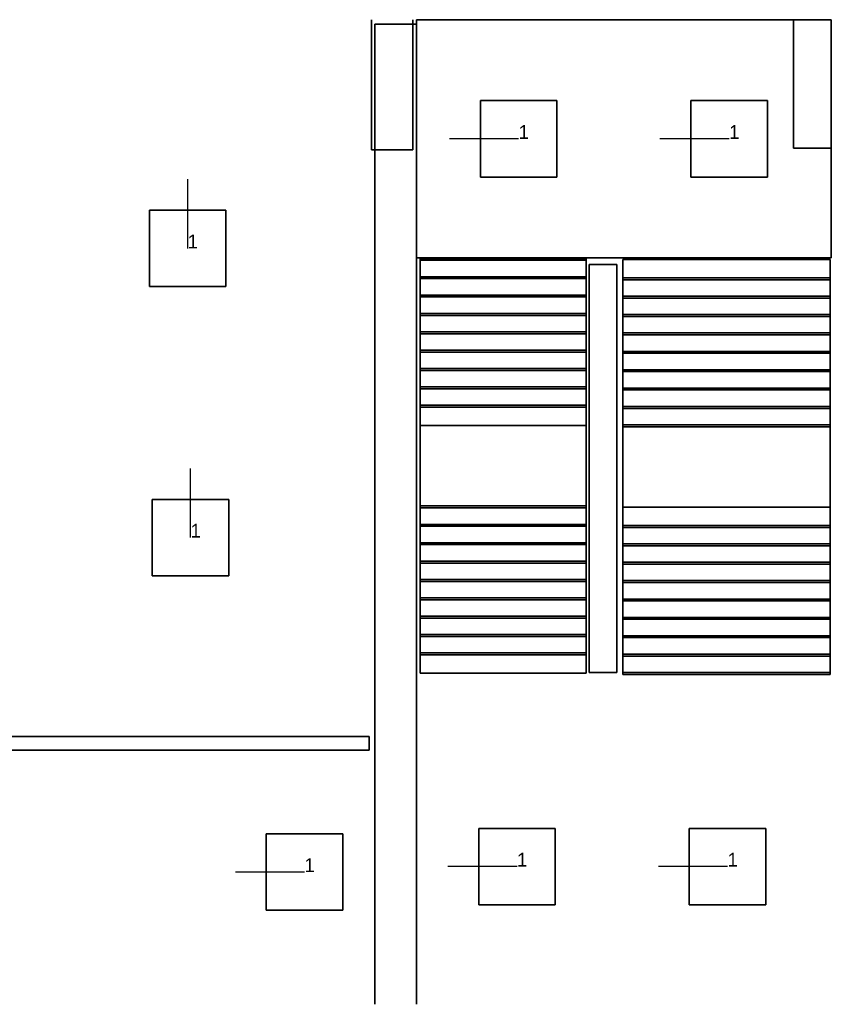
# Model space of a CAD drawing. Extents: x 84876 to 173860, y -489104 to -477603.
# Tile 10 of 10: x 146523 to 152392, y -489104 to -481984. Entities that reach past the tile are written whole.
import ezdxf

# ---------------------------------------------------------------- set-up
doc = ezdxf.new("R2010")
doc.units = 0
doc.header["$MEASUREMENT"] = 0
for name, color, linetype in [('DLXFURN', 5, 'Continuous'), ('DLXLUM', 2, 'Continuous'), ('DLXLUMEX', 2, 'Continuous')]:
    doc.layers.add(name, color=color, linetype=linetype)

# ---------------------------------------------------------------- blocks, each defined once
blk = doc.blocks.new('*U107')
for p, q in [((276.5, 276.5), (-276.5, 276.5)), ((-276.5, 276.5), (-276.5, -276.5)), ((-276.5, 276.5), (-276.5, -276.5)), ((-276.5, -276.5), (-276.5, 276.5)), ((-276.5, 276.5), (-276.5, 276.5)), ((276.5, 276.5), (-276.5, 276.5)), ((-276.5, 276.5), (-276.5, 276.5)), ((-276.5, 276.5), (276.5, 276.5)), ((-276.5, -276.5), (-276.5, 276.5)), ((-276.5, 276.5), (276.5, 276.5)), ((276.5, -276.5), (276.5, 276.5)), ((276.5, -276.5), (276.5, 276.5)), ((276.5, 276.5), (276.5, 276.5)), ((276.5, 276.5), (276.5, -276.5)), ((276.5, 276.5), (276.5, 276.5)), ((276.5, 276.5), (276.5, -276.5)), ((-276.5, -276.5), (276.5, -276.5)), ((-276.5, -276.5), (276.5, -276.5)), ((276.5, -276.5), (-276.5, -276.5)), ((-276.5, -276.5), (-276.5, -276.5)), ((-276.5, -276.5), (-276.5, -276.5)), ((276.5, -276.5), (-276.5, -276.5)), ((276.5, -276.5), (276.5, -276.5)), ((276.5, -276.5), (276.5, -276.5))]:
    blk.add_line(p, q)
at = {"color": 1}
blk.add_line((0, 0), (-500, 0), dxfattribs=at)
at = {"layer": 'DLXLUMEX', "color": 7}
blk.add_text('1', height=100, dxfattribs=at).set_placement((0, 0))
blk = doc.blocks.new('*U108')
for p, q in [((276.5, 276.5), (-276.5, 276.5)), ((-276.5, 276.5), (-276.5, -276.5)), ((-276.5, 276.5), (-276.5, -276.5)), ((-276.5, -276.5), (-276.5, 276.5)), ((-276.5, 276.5), (-276.5, 276.5)), ((276.5, 276.5), (-276.5, 276.5)), ((-276.5, 276.5), (-276.5, 276.5)), ((-276.5, 276.5), (276.5, 276.5)), ((-276.5, -276.5), (-276.5, 276.5)), ((-276.5, 276.5), (276.5, 276.5)), ((276.5, -276.5), (276.5, 276.5)), ((276.5, -276.5), (276.5, 276.5)), ((276.5, 276.5), (276.5, 276.5)), ((276.5, 276.5), (276.5, -276.5)), ((276.5, 276.5), (276.5, 276.5)), ((276.5, 276.5), (276.5, -276.5)), ((-276.5, -276.5), (276.5, -276.5)), ((-276.5, -276.5), (276.5, -276.5)), ((276.5, -276.5), (-276.5, -276.5)), ((-276.5, -276.5), (-276.5, -276.5)), ((-276.5, -276.5), (-276.5, -276.5)), ((276.5, -276.5), (-276.5, -276.5)), ((276.5, -276.5), (276.5, -276.5)), ((276.5, -276.5), (276.5, -276.5))]:
    blk.add_line(p, q)
at = {"color": 1}
blk.add_line((0, 0), (-500, 0), dxfattribs=at)
at = {"layer": 'DLXLUMEX', "color": 7}
blk.add_text('1', height=100, dxfattribs=at).set_placement((0, 0))
blk = doc.blocks.new('*U11')
for p, q in [((276.5, 276.5), (-276.5, 276.5)), ((-276.5, 276.5), (-276.5, -276.5)), ((-276.5, 276.5), (-276.5, -276.5)), ((-276.5, -276.5), (-276.5, 276.5)), ((-276.5, 276.5), (-276.5, 276.5)), ((-276.5, 276.5), (-276.5, 276.5)), ((-276.5, 276.5), (276.5, 276.5)), ((276.5, 276.5), (-276.5, 276.5)), ((-276.5, -276.5), (-276.5, 276.5)), ((-276.5, 276.5), (276.5, 276.5)), ((276.5, -276.5), (276.5, 276.5)), ((276.5, -276.5), (276.5, 276.5)), ((276.5, 276.5), (276.5, 276.5)), ((276.5, 276.5), (276.5, -276.5)), ((276.5, 276.5), (276.5, 276.5)), ((276.5, 276.5), (276.5, -276.5)), ((-276.5, -276.5), (276.5, -276.5)), ((-276.5, -276.5), (276.5, -276.5)), ((276.5, -276.5), (-276.5, -276.5)), ((-276.5, -276.5), (-276.5, -276.5)), ((-276.5, -276.5), (-276.5, -276.5)), ((276.5, -276.5), (-276.5, -276.5)), ((276.5, -276.5), (276.5, -276.5)), ((276.5, -276.5), (276.5, -276.5))]:
    blk.add_line(p, q)
at = {"color": 1}
blk.add_line((0, 0), (-500, 0), dxfattribs=at)
at = {"layer": 'DLXLUMEX', "color": 7}
blk.add_text('1', height=100, dxfattribs=at).set_placement((0, 0))
blk = doc.blocks.new('*U15')
for p, q in [((276.5, 276.5), (-276.5, 276.5)), ((-276.5, 276.5), (-276.5, -276.5)), ((-276.5, 276.5), (-276.5, -276.5)), ((-276.5, -276.5), (-276.5, 276.5)), ((-276.5, 276.5), (-276.5, 276.5)), ((276.5, 276.5), (-276.5, 276.5)), ((-276.5, 276.5), (-276.5, 276.5)), ((-276.5, 276.5), (276.5, 276.5)), ((-276.5, -276.5), (-276.5, 276.5)), ((-276.5, 276.5), (276.5, 276.5)), ((276.5, -276.5), (276.5, 276.5)), ((276.5, -276.5), (276.5, 276.5)), ((276.5, 276.5), (276.5, 276.5)), ((276.5, 276.5), (276.5, -276.5)), ((276.5, 276.5), (276.5, 276.5)), ((276.5, 276.5), (276.5, -276.5)), ((-276.5, -276.5), (276.5, -276.5)), ((-276.5, -276.5), (276.5, -276.5)), ((276.5, -276.5), (-276.5, -276.5)), ((-276.5, -276.5), (-276.5, -276.5)), ((-276.5, -276.5), (-276.5, -276.5)), ((276.5, -276.5), (-276.5, -276.5)), ((276.5, -276.5), (276.5, -276.5)), ((276.5, -276.5), (276.5, -276.5))]:
    blk.add_line(p, q)
at = {"color": 1}
blk.add_line((0, 0), (-500, 0), dxfattribs=at)
at = {"layer": 'DLXLUMEX', "color": 7}
blk.add_text('1', height=100, dxfattribs=at).set_placement((0, 0))
blk = doc.blocks.new('*U16')
for p, q in [((276.5, 276.5), (-276.5, 276.5)), ((-276.5, 276.5), (-276.5, -276.5)), ((-276.5, 276.5), (-276.5, -276.5)), ((-276.5, -276.5), (-276.5, 276.5)), ((-276.5, 276.5), (-276.5, 276.5)), ((276.5, 276.5), (-276.5, 276.5)), ((-276.5, 276.5), (-276.5, 276.5)), ((-276.5, 276.5), (276.5, 276.5)), ((-276.5, -276.5), (-276.5, 276.5)), ((-276.5, 276.5), (276.5, 276.5)), ((276.5, -276.5), (276.5, 276.5)), ((276.5, -276.5), (276.5, 276.5)), ((276.5, 276.5), (276.5, 276.5)), ((276.5, 276.5), (276.5, -276.5)), ((276.5, 276.5), (276.5, 276.5)), ((276.5, 276.5), (276.5, -276.5)), ((-276.5, -276.5), (276.5, -276.5)), ((-276.5, -276.5), (276.5, -276.5)), ((276.5, -276.5), (-276.5, -276.5)), ((-276.5, -276.5), (-276.5, -276.5)), ((-276.5, -276.5), (-276.5, -276.5)), ((276.5, -276.5), (-276.5, -276.5)), ((276.5, -276.5), (276.5, -276.5)), ((276.5, -276.5), (276.5, -276.5))]:
    blk.add_line(p, q)
at = {"color": 1}
blk.add_line((0, 0), (-500, 0), dxfattribs=at)
at = {"layer": 'DLXLUMEX', "color": 7}
blk.add_text('1', height=100, dxfattribs=at).set_placement((0, 0))
blk = doc.blocks.new('*U25')
at = {"color": 1}
blk.add_line((0, 0), (0, 500), dxfattribs=at)
for p, q in [((276.5, 276.5), (-276.5, 276.5)), ((-276.5, 276.5), (-276.5, -276.5)), ((-276.5, 276.5), (-276.5, -276.5)), ((-276.5, -276.5), (-276.5, 276.5)), ((-276.5, 276.5), (-276.5, 276.5)), ((276.5, 276.5), (-276.5, 276.5)), ((-276.5, 276.5), (-276.5, 276.5)), ((-276.5, 276.5), (276.5, 276.5)), ((-276.5, -276.5), (-276.5, 276.5)), ((-276.5, 276.5), (276.5, 276.5)), ((276.5, -276.5), (276.5, 276.5)), ((276.5, 276.5), (276.5, 276.5)), ((276.5, -276.5), (276.5, 276.5)), ((276.5, 276.5), (276.5, 276.5)), ((276.5, 276.5), (276.5, -276.5)), ((276.5, 276.5), (276.5, -276.5)), ((-276.5, -276.5), (276.5, -276.5)), ((-276.5, -276.5), (276.5, -276.5)), ((276.5, -276.5), (-276.5, -276.5)), ((-276.5, -276.5), (-276.5, -276.5)), ((-276.5, -276.5), (-276.5, -276.5)), ((276.5, -276.5), (-276.5, -276.5)), ((276.5, -276.5), (276.5, -276.5)), ((276.5, -276.5), (276.5, -276.5))]:
    blk.add_line(p, q)
at = {"layer": 'DLXLUMEX', "color": 7}
blk.add_text('1', height=100, dxfattribs=at).set_placement((0, 0))
blk = doc.blocks.new('*U26')
at = {"color": 1}
blk.add_line((0, 0), (0, 500), dxfattribs=at)
for p, q in [((276.5, 276.5), (-276.5, 276.5)), ((-276.5, 276.5), (-276.5, -276.5)), ((-276.5, 276.5), (-276.5, -276.5)), ((-276.5, -276.5), (-276.5, 276.5)), ((-276.5, 276.5), (-276.5, 276.5)), ((276.5, 276.5), (-276.5, 276.5)), ((-276.5, 276.5), (-276.5, 276.5)), ((-276.5, 276.5), (276.5, 276.5)), ((-276.5, -276.5), (-276.5, 276.5)), ((-276.5, 276.5), (276.5, 276.5)), ((276.5, -276.5), (276.5, 276.5)), ((276.5, 276.5), (276.5, 276.5)), ((276.5, -276.5), (276.5, 276.5)), ((276.5, 276.5), (276.5, 276.5)), ((276.5, 276.5), (276.5, -276.5)), ((276.5, 276.5), (276.5, -276.5)), ((-276.5, -276.5), (276.5, -276.5)), ((-276.5, -276.5), (276.5, -276.5)), ((276.5, -276.5), (-276.5, -276.5)), ((-276.5, -276.5), (-276.5, -276.5)), ((-276.5, -276.5), (-276.5, -276.5)), ((276.5, -276.5), (-276.5, -276.5)), ((276.5, -276.5), (276.5, -276.5)), ((276.5, -276.5), (276.5, -276.5))]:
    blk.add_line(p, q)
at = {"layer": 'DLXLUMEX', "color": 7}
blk.add_text('1', height=100, dxfattribs=at).set_placement((0, 0))
blk = doc.blocks.new('*U54')
for p, q in [((-150, 439.4), (-150, 439.4)), ((-150, 439.4), (-150, -500)), ((-150, -500), (-150, 439.4)), ((150, 439.6), (150, -500)), ((150, -500), (150, 439.6)), ((150, 439.6), (150, 439.6)), ((-150, -500), (150, -500)), ((150, -500), (-150, -500)), ((-150, -500), (-150, -500)), ((-150, -500), (-150, -500)), ((150, -500), (150, -500)), ((150, -500), (150, -500))]:
    blk.add_line(p, q)
blk = doc.blocks.new('*U55')
for p, q in [((-150, 429.1), (-150, 429.1)), ((-150, 429.1), (-150, -500)), ((-150, -500), (-150, 429.1)), ((-150, -500), (-150, -500)), ((122.6, -500), (-150, -500)), ((-150, -500), (-150, -500)), ((-150, -500), (122.6, -500)), ((122.6, -500), (122.6, -500))]:
    blk.add_line(p, q)
blk = doc.blocks.new('*U62')
for p, q in [((150, 3600), (-150, 3600)), ((-150, 3600), (-150, 3600)), ((-150, 3600), (150, 3600)), ((-150, -3486.7), (-150, 3600)), ((-150, 3600), (-150, 3600)), ((-150, 3600), (-150, -3486.7)), ((150, 3600), (150, 3600)), ((150, -3486.7), (150, 3600)), ((150, 3600), (150, 3600)), ((150, 3600), (150, -3486.7)), ((-150, -3486.7), (-150, -3486.7)), ((150, -3486.7), (150, -3486.7))]:
    blk.add_line(p, q)
blk = doc.blocks.new('*U63')
for p, q in [((50, -1800), (50, 1150)), ((50, 1150), (50, 1150)), ((50, 1150), (50, -1800)), ((50, 1150), (50, 1150)), ((50, 1150), (250, 1150)), ((250, 1150), (50, 1150)), ((250, -1800), (250, 1150)), ((250, 1150), (250, 1150)), ((250, 1150), (250, -1800)), ((250, 1150), (250, 1150)), ((50, -1800), (50, -1800)), ((50, -1800), (250, -1800)), ((250, -1800), (50, -1800)), ((50, -1800), (50, -1800)), ((250, -1800), (250, -1800)), ((250, -1800), (250, -1800))]:
    blk.add_line(p, q)
blk = doc.blocks.new('*U64')
for p, q in [((-1372, 1118.3), (-1749.9, 1118)), ((-1749.9, 1118), (-1372, 1118.3)), ((-1749.9, 1118), (-1749.9, -602.7)), ((-1749.9, -602.7), (-1749.9, 1118)), ((-1749.9, 1118), (-1749.9, 1118)), ((-1749.9, 1118), (-1749.9, -602.7)), ((-1749.9, -602.7), (-1749.9, 1118)), ((1250, 1118.3), (-1372, 1118.3)), ((-1372, 1118.3), (1250, 1118.3)), ((-1372, 1118.3), (-1372, 1118.3)), ((-1372, 1118.3), (1250, 1118.3)), ((1250, 1118.3), (-1372, 1118.3)), ((1250, -602.7), (1250, 1118.3)), ((1250, 1118.3), (1250, -602.7)), ((1250, 1118.3), (1250, 1118.3)), ((-1749.9, -602.7), (1250, -602.7)), ((1250, -602.7), (-1749.9, -602.7)), ((-1749.9, -602.7), (-1749.9, -602.7)), ((1250, -602.7), (-1749.9, -602.7)), ((-1749.9, -602.7), (-1749.9, -602.7)), ((-1749.9, -602.7), (1250, -602.7)), ((1250, -602.7), (1250, -602.7))]:
    blk.add_line(p, q)
blk = doc.blocks.new('*U65')
for p, q in [((0, 2986.3), (-1500, 2986.3)), ((-1500, 2986.3), (-1500, 2839.7)), ((0, 2986.3), (-1500, 2986.3)), ((-1500, 2986.3), (-1500, 2986.3)), ((-1500, 2986.3), (0, 2986.3)), ((-1500, 1790.8), (-1500, 2986.3)), ((-1500, 2986.3), (0, 2986.3)), ((-1500, 2986.3), (-1500, 2986.3)), ((-1500, 2839.7), (-1500, 2986.3)), ((-1500, 2986.3), (-1500, 1790.8)), ((0, 2839.7), (0, 2986.3)), ((0, 2986.3), (0, 2986.3)), ((0, 2986.3), (0, 1790.8)), ((0, 2986.3), (0, 2986.3)), ((0, 2986.3), (0, 2839.7)), ((0, 1790.8), (0, 2986.3)), ((0, 2853.4), (-1500, 2853.4)), ((-1500, 2853.4), (-1500, 2706.9)), ((-1500, 2853.4), (0, 2853.4)), ((-1500, 2839.7), (-1500, 2853.4)), ((-1500, 2853.4), (0, 2853.4)), ((0, 2853.4), (-1500, 2853.4)), ((-1500, 2853.4), (-1500, 2853.4)), ((-1500, 2853.4), (-1500, 2853.4)), ((-1500, 2853.4), (-1500, 2839.7)), ((-1500, 2706.9), (-1500, 2853.4)), ((0, 2706.9), (0, 2853.4)), ((0, 2853.4), (0, 2839.7)), ((0, 2853.4), (0, 2853.4)), ((0, 2839.7), (0, 2853.4)), ((0, 2853.4), (0, 2853.4)), ((0, 2853.4), (0, 2706.9)), ((0, 2839.7), (-1500, 2839.7)), ((0, 2839.7), (-1500, 2839.7)), ((-1500, 2839.7), (-1500, 2839.7)), ((-1500, 2839.7), (0, 2839.7)), ((-1500, 2839.7), (0, 2839.7)), ((-1500, 2839.7), (-1500, 2839.7)), ((0, 2839.7), (0, 2839.7)), ((0, 2839.7), (0, 2839.7)), ((0, 2720.6), (-1500, 2720.6)), ((-1500, 2720.6), (-1500, 2574)), ((-1500, 2720.6), (0, 2720.6)), ((-1500, 2706.9), (-1500, 2720.6)), ((-1500, 2720.6), (0, 2720.6)), ((0, 2720.6), (-1500, 2720.6)), ((-1500, 2720.6), (-1500, 2720.6)), ((-1500, 2574), (-1500, 2720.6)), ((-1500, 2720.6), (-1500, 2706.9)), ((-1500, 2720.6), (-1500, 2720.6)), ((0, 2706.9), (-1500, 2706.9)), ((0, 2706.9), (-1500, 2706.9)), ((-1500, 2706.9), (-1500, 2706.9)), ((-1500, 2706.9), (0, 2706.9)), ((-1500, 2706.9), (0, 2706.9)), ((-1500, 2706.9), (-1500, 2706.9)), ((0, 2574), (0, 2720.6)), ((0, 2720.6), (0, 2706.9)), ((0, 2720.6), (0, 2720.6)), ((0, 2720.6), (0, 2720.6)), ((0, 2706.9), (0, 2720.6)), ((0, 2720.6), (0, 2574)), ((0, 2706.9), (0, 2706.9)), ((0, 2706.9), (0, 2706.9)), ((0, 2587.8), (-1500, 2587.8)), ((-1500, 2587.8), (-1500, 2441.2)), ((-1500, 2587.8), (0, 2587.8)), ((-1500, 2574), (-1500, 2587.8)), ((-1500, 2587.8), (0, 2587.8)), ((0, 2587.8), (-1500, 2587.8)), ((-1500, 2587.8), (-1500, 2587.8)), ((-1500, 2441.2), (-1500, 2587.8)), ((-1500, 2587.8), (-1500, 2574)), ((-1500, 2587.8), (-1500, 2587.8)), ((0, 2574), (-1500, 2574)), ((0, 2574), (-1500, 2574)), ((-1500, 2574), (-1500, 2574)), ((-1500, 2574), (0, 2574)), ((-1500, 2574), (0, 2574)), ((-1500, 2574), (-1500, 2574)), ((0, 2441.2), (0, 2587.8)), ((0, 2587.8), (0, 2574)), ((0, 2587.8), (0, 2587.8)), ((0, 2587.8), (0, 2441.2)), ((0, 2587.8), (0, 2587.8)), ((0, 2574), (0, 2587.8)), ((0, 2574), (0, 2574)), ((0, 2574), (0, 2574)), ((0, 2455), (-1500, 2455)), ((-1500, 2455), (-1500, 2308.4)), ((-1500, 2455), (0, 2455)), ((-1500, 2441.2), (-1500, 2455)), ((-1500, 2455), (0, 2455)), ((0, 2455), (-1500, 2455)), ((-1500, 2455), (-1500, 2455)), ((-1500, 2455), (-1500, 2455)), ((-1500, 2455), (-1500, 2441.2)), ((-1500, 2308.4), (-1500, 2455)), ((0, 2441.2), (-1500, 2441.2)), ((0, 2441.2), (-1500, 2441.2)), ((-1500, 2441.2), (-1500, 2441.2)), ((-1500, 2441.2), (0, 2441.2)), ((-1500, 2441.2), (0, 2441.2)), ((-1500, 2441.2), (-1500, 2441.2)), ((0, 2308.4), (0, 2455)), ((0, 2455), (0, 2441.2)), ((0, 2455), (0, 2455)), ((0, 2441.2), (0, 2455)), ((0, 2455), (0, 2455)), ((0, 2455), (0, 2308.4)), ((0, 2441.2), (0, 2441.2)), ((0, 2441.2), (0, 2441.2)), ((0, 2322.1), (-1500, 2322.1)), ((-1500, 2322.1), (-1500, 2175.6)), ((-1500, 2322.1), (0, 2322.1)), ((-1500, 2308.4), (-1500, 2322.1)), ((-1500, 2322.1), (0, 2322.1)), ((0, 2322.1), (-1500, 2322.1)), ((-1500, 2322.1), (-1500, 2322.1)), ((-1500, 2175.6), (-1500, 2322.1)), ((-1500, 2322.1), (-1500, 2322.1)), ((-1500, 2322.1), (-1500, 2308.4)), ((0, 2308.4), (-1500, 2308.4)), ((0, 2308.4), (-1500, 2308.4)), ((-1500, 2308.4), (-1500, 2308.4)), ((-1500, 2308.4), (0, 2308.4)), ((-1500, 2308.4), (0, 2308.4)), ((-1500, 2308.4), (-1500, 2308.4)), ((0, 2175.6), (0, 2322.1)), ((0, 2322.1), (0, 2308.4)), ((0, 2322.1), (0, 2322.1)), ((0, 2308.4), (0, 2322.1)), ((0, 2322.1), (0, 2322.1)), ((0, 2322.1), (0, 2175.6)), ((0, 2308.4), (0, 2308.4)), ((0, 2308.4), (0, 2308.4)), ((0, 2189.3), (-1500, 2189.3)), ((-1500, 2189.3), (-1500, 2042.7)), ((-1500, 2189.3), (0, 2189.3)), ((-1500, 2175.6), (-1500, 2189.3)), ((-1500, 2189.3), (0, 2189.3)), ((0, 2189.3), (-1500, 2189.3)), ((-1500, 2189.3), (-1500, 2189.3)), ((-1500, 2042.7), (-1500, 2189.3)), ((-1500, 2189.3), (-1500, 2175.6)), ((-1500, 2189.3), (-1500, 2189.3)), ((0, 2175.6), (-1500, 2175.6)), ((0, 2175.6), (-1500, 2175.6)), ((-1500, 2175.6), (-1500, 2175.6)), ((-1500, 2175.6), (0, 2175.6)), ((-1500, 2175.6), (0, 2175.6)), ((-1500, 2175.6), (-1500, 2175.6)), ((0, 2042.7), (0, 2189.3)), ((0, 2189.3), (0, 2175.6)), ((0, 2189.3), (0, 2189.3)), ((0, 2189.3), (0, 2189.3)), ((0, 2175.6), (0, 2189.3)), ((0, 2189.3), (0, 2042.7)), ((0, 2175.6), (0, 2175.6)), ((0, 2175.6), (0, 2175.6)), ((0, 2056.5), (-1500, 2056.5)), ((-1500, 2056.5), (-1500, 1909.9)), ((-1500, 2056.5), (0, 2056.5)), ((-1500, 2042.7), (-1500, 2056.5)), ((-1500, 2056.5), (0, 2056.5)), ((0, 2056.5), (-1500, 2056.5)), ((-1500, 2056.5), (-1500, 2056.5)), ((-1500, 1909.9), (-1500, 2056.5)), ((-1500, 2056.5), (-1500, 2056.5)), ((-1500, 2056.5), (-1500, 2042.7)), ((0, 2042.7), (-1500, 2042.7)), ((0, 2042.7), (-1500, 2042.7)), ((-1500, 2042.7), (-1500, 2042.7)), ((-1500, 2042.7), (0, 2042.7)), ((-1500, 2042.7), (0, 2042.7)), ((-1500, 2042.7), (-1500, 2042.7)), ((0, 1909.9), (0, 2056.5)), ((0, 2056.5), (0, 2042.7)), ((0, 2056.5), (0, 2056.5)), ((0, 2056.5), (0, 2056.5)), ((0, 2056.5), (0, 1909.9)), ((0, 2042.7), (0, 2056.5)), ((0, 2042.7), (0, 2042.7)), ((0, 2042.7), (0, 2042.7)), ((0, 1923.7), (-1500, 1923.7)), ((-1500, 1923.7), (-1500, 1777.1)), ((-1500, 1923.7), (0, 1923.7)), ((-1500, 1909.9), (-1500, 1923.7)), ((-1500, 1923.7), (0, 1923.7)), ((0, 1923.7), (-1500, 1923.7)), ((-1500, 1923.7), (-1500, 1923.7)), ((-1500, 1777.1), (-1500, 1923.7)), ((-1500, 1923.7), (-1500, 1923.7)), ((-1500, 1923.7), (-1500, 1909.9)), ((0, 1777.1), (0, 1923.7)), ((0, 1923.7), (0, 1909.9)), ((0, 1923.7), (0, 1923.7)), ((0, 1923.7), (0, 1923.7)), ((0, 1909.9), (0, 1923.7)), ((0, 1923.7), (0, 1777.1)), ((0, 1909.9), (-1500, 1909.9)), ((0, 1909.9), (-1500, 1909.9)), ((-1500, 1909.9), (-1500, 1909.9)), ((-1500, 1909.9), (0, 1909.9)), ((-1500, 1909.9), (0, 1909.9)), ((-1500, 1909.9), (-1500, 1909.9)), ((0, 1909.9), (0, 1909.9)), ((0, 1909.9), (0, 1909.9)), ((-1500, 1790.8), (0, 1790.8)), ((-1500, 1777.1), (-1500, 1790.8)), ((0, 1790.8), (-1500, 1790.8)), ((-1500, 1790.8), (-1500, 1790.8)), ((-1500, 1790.8), (0, 1790.8)), ((0, 1790.8), (-1500, 1790.8)), ((-1500, 1790.8), (-1500, 1790.8)), ((-1500, 1790.8), (-1500, 1777.1)), ((-1500, 1790.8), (-1500, 1195.4)), ((-1500, 1048.9), (-1500, 1790.8)), ((-1500, 1790.8), (0, 1790.8)), ((-1500, 1195.4), (-1500, 1790.8)), ((0, 1790.8), (-1500, 1790.8)), ((-1500, 1790.8), (-1500, 1048.9)), ((0, 1790.8), (0, 1777.1)), ((0, 1790.8), (0, 1790.8)), ((0, 1790.8), (0, 1195.4)), ((0, 1048.9), (0, 1790.8)), ((0, 1777.1), (0, 1790.8)), ((0, 1790.8), (0, 1790.8)), ((0, 1195.4), (0, 1790.8)), ((0, 1790.8), (0, 1048.9)), ((0, 1777.1), (-1500, 1777.1)), ((0, 1777.1), (-1500, 1777.1)), ((-1500, 1777.1), (-1500, 1777.1)), ((-1500, 1777.1), (0, 1777.1)), ((-1500, 1777.1), (0, 1777.1)), ((-1500, 1777.1), (-1500, 1777.1)), ((0, 1777.1), (0, 1777.1)), ((0, 1777.1), (0, 1777.1)), ((-1500, 132.8), (-1500, 1195.4)), ((-1500, 1195.4), (0, 1195.4)), ((-1500, 1195.4), (-1500, 132.8)), ((0, 1195.4), (-1500, 1195.4)), ((0, 1195.4), (0, 132.8)), ((0, 132.8), (0, 1195.4)), ((0, 1062.6), (-1500, 1062.6)), ((-1500, 1062.6), (-1500, 916)), ((-1500, 1062.6), (0, 1062.6)), ((-1500, 1048.9), (-1500, 1062.6)), ((-1500, 1062.6), (0, 1062.6)), ((0, 1062.6), (-1500, 1062.6)), ((-1500, 1062.6), (-1500, 1062.6)), ((-1500, 1062.6), (-1500, 1048.9)), ((-1500, 916), (-1500, 1062.6)), ((-1500, 1062.6), (-1500, 1062.6)), ((0, 1048.9), (-1500, 1048.9)), ((0, 1048.9), (-1500, 1048.9)), ((-1500, 1048.9), (-1500, 1048.9)), ((-1500, 1048.9), (0, 1048.9)), ((-1500, 1048.9), (-1500, 1048.9)), ((-1500, 1048.9), (0, 1048.9)), ((0, 916), (0, 1062.6)), ((0, 1062.6), (0, 1048.9)), ((0, 1062.6), (0, 1062.6)), ((0, 1062.6), (0, 1062.6)), ((0, 1062.6), (0, 916)), ((0, 1048.9), (0, 1062.6)), ((0, 1048.9), (0, 1048.9)), ((0, 1048.9), (0, 1048.9)), ((0, 929.8), (-1500, 929.8)), ((-1500, 929.8), (-1500, 783.2)), ((-1500, 929.8), (0, 929.8)), ((-1500, 916), (-1500, 929.8)), ((-1500, 929.8), (0, 929.8)), ((0, 929.8), (-1500, 929.8)), ((-1500, 929.8), (-1500, 929.8)), ((-1500, 783.2), (-1500, 929.8)), ((-1500, 929.8), (-1500, 916)), ((-1500, 929.8), (-1500, 929.8)), ((0, 783.2), (0, 929.8)), ((0, 929.8), (0, 916)), ((0, 929.8), (0, 929.8)), ((0, 929.8), (0, 929.8)), ((0, 916), (0, 929.8)), ((0, 929.8), (0, 783.2)), ((0, 916), (-1500, 916)), ((0, 916), (-1500, 916)), ((-1500, 916), (-1500, 916)), ((-1500, 916), (0, 916)), ((-1500, 916), (0, 916)), ((-1500, 916), (-1500, 916)), ((0, 916), (0, 916)), ((0, 916), (0, 916)), ((0, 796.9), (-1500, 796.9)), ((-1500, 796.9), (-1500, 650.4)), ((-1500, 796.9), (0, 796.9)), ((-1500, 783.2), (-1500, 796.9)), ((-1500, 796.9), (0, 796.9)), ((0, 796.9), (-1500, 796.9)), ((-1500, 796.9), (-1500, 796.9)), ((-1500, 796.9), (-1500, 796.9)), ((-1500, 796.9), (-1500, 783.2)), ((-1500, 650.4), (-1500, 796.9)), ((0, 783.2), (-1500, 783.2)), ((0, 783.2), (-1500, 783.2)), ((-1500, 783.2), (-1500, 783.2)), ((-1500, 783.2), (0, 783.2)), ((-1500, 783.2), (0, 783.2)), ((-1500, 783.2), (-1500, 783.2)), ((0, 650.4), (0, 796.9)), ((0, 796.9), (0, 783.2)), ((0, 796.9), (0, 796.9)), ((0, 783.2), (0, 796.9)), ((0, 796.9), (0, 796.9)), ((0, 796.9), (0, 650.4)), ((0, 783.2), (0, 783.2)), ((0, 783.2), (0, 783.2)), ((0, 664.1), (-1500, 664.1)), ((-1500, 664.1), (-1500, 517.6)), ((-1500, 664.1), (0, 664.1)), ((-1500, 650.4), (-1500, 664.1)), ((-1500, 664.1), (0, 664.1)), ((0, 664.1), (-1500, 664.1)), ((-1500, 664.1), (-1500, 664.1)), ((-1500, 517.6), (-1500, 664.1)), ((-1500, 664.1), (-1500, 664.1)), ((-1500, 664.1), (-1500, 650.4)), ((0, 650.4), (-1500, 650.4)), ((0, 650.4), (-1500, 650.4)), ((-1500, 650.4), (-1500, 650.4)), ((-1500, 650.4), (0, 650.4)), ((-1500, 650.4), (0, 650.4)), ((-1500, 650.4), (-1500, 650.4)), ((0, 517.6), (0, 664.1)), ((0, 664.1), (0, 650.4)), ((0, 664.1), (0, 664.1)), ((0, 664.1), (0, 664.1)), ((0, 650.4), (0, 664.1)), ((0, 664.1), (0, 517.6)), ((0, 650.4), (0, 650.4)), ((0, 650.4), (0, 650.4)), ((0, 531.3), (-1500, 531.3)), ((-1500, 531.3), (-1500, 384.7)), ((-1500, 531.3), (0, 531.3)), ((-1500, 517.6), (-1500, 531.3)), ((-1500, 531.3), (0, 531.3)), ((0, 531.3), (-1500, 531.3)), ((-1500, 531.3), (-1500, 531.3)), ((-1500, 384.7), (-1500, 531.3)), ((-1500, 531.3), (-1500, 517.6)), ((-1500, 531.3), (-1500, 531.3)), ((0, 517.6), (-1500, 517.6)), ((0, 517.6), (-1500, 517.6)), ((-1500, 517.6), (-1500, 517.6)), ((-1500, 517.6), (0, 517.6)), ((-1500, 517.6), (0, 517.6)), ((-1500, 517.6), (-1500, 517.6)), ((0, 384.7), (0, 531.3)), ((0, 531.3), (0, 517.6)), ((0, 531.3), (0, 531.3)), ((0, 531.3), (0, 531.3)), ((0, 517.6), (0, 531.3)), ((0, 531.3), (0, 384.7)), ((0, 517.6), (0, 517.6)), ((0, 517.6), (0, 517.6)), ((0, 398.5), (-1500, 398.5)), ((-1500, 398.5), (-1500, 251.9)), ((-1500, 398.5), (0, 398.5)), ((-1500, 384.7), (-1500, 398.5)), ((-1500, 398.5), (0, 398.5)), ((0, 398.5), (-1500, 398.5)), ((-1500, 398.5), (-1500, 398.5)), ((-1500, 251.9), (-1500, 398.5)), ((-1500, 398.5), (-1500, 398.5)), ((-1500, 398.5), (-1500, 384.7)), ((0, 384.7), (-1500, 384.7)), ((0, 384.7), (-1500, 384.7)), ((-1500, 384.7), (-1500, 384.7)), ((-1500, 384.7), (0, 384.7)), ((-1500, 384.7), (0, 384.7)), ((-1500, 384.7), (-1500, 384.7)), ((0, 251.9), (0, 398.5)), ((0, 398.5), (0, 384.7)), ((0, 398.5), (0, 398.5)), ((0, 398.5), (0, 398.5)), ((0, 398.5), (0, 251.9)), ((0, 384.7), (0, 398.5)), ((0, 384.7), (0, 384.7)), ((0, 384.7), (0, 384.7)), ((0, 265.6), (-1500, 265.6)), ((-1500, 265.6), (-1500, 119.1)), ((-1500, 265.6), (0, 265.6)), ((-1500, 251.9), (-1500, 265.6)), ((-1500, 265.6), (0, 265.6)), ((0, 265.6), (-1500, 265.6)), ((-1500, 265.6), (-1500, 265.6)), ((-1500, 119.1), (-1500, 265.6)), ((-1500, 265.6), (-1500, 265.6)), ((-1500, 265.6), (-1500, 251.9)), ((0, 251.9), (-1500, 251.9)), ((0, 251.9), (-1500, 251.9)), ((-1500, 251.9), (-1500, 251.9)), ((-1500, 251.9), (0, 251.9)), ((-1500, 251.9), (0, 251.9)), ((-1500, 251.9), (-1500, 251.9)), ((0, 119.1), (0, 265.6)), ((0, 265.6), (0, 251.9)), ((0, 265.6), (0, 265.6)), ((0, 265.6), (0, 265.6)), ((0, 251.9), (0, 265.6)), ((0, 265.6), (0, 119.1)), ((0, 251.9), (0, 251.9)), ((0, 251.9), (0, 251.9)), ((0, 132.8), (-1500, 132.8)), ((-1500, 132.8), (-1500, -13.7)), ((-1500, 132.8), (0, 132.8)), ((-1500, 119.1), (-1500, 132.8)), ((0, 132.8), (-1500, 132.8)), ((-1500, 132.8), (0, 132.8)), ((0, 132.8), (-1500, 132.8)), ((-1500, 132.8), (-1500, 132.8)), ((-1500, 132.8), (-1500, 132.8)), ((-1500, 132.8), (-1500, 119.1)), ((-1500, 132.8), (-1500, 0)), ((-1500, -13.7), (-1500, 132.8)), ((0, 119.1), (-1500, 119.1)), ((0, 119.1), (-1500, 119.1)), ((-1500, 119.1), (-1500, 119.1)), ((-1500, 119.1), (0, 119.1)), ((-1500, 119.1), (0, 119.1)), ((-1500, 119.1), (-1500, 119.1)), ((0, -13.7), (0, 132.8)), ((0, 132.8), (0, 119.1)), ((0, 132.8), (0, 132.8)), ((0, 119.1), (0, 132.8)), ((0, 132.8), (0, 132.8)), ((0, 0), (0, 132.8)), ((0, 132.8), (0, -13.7)), ((0, 119.1), (0, 119.1)), ((0, 119.1), (0, 119.1)), ((-1500, 0), (0, 0)), ((-1500, -13.7), (-1500, 0)), ((0, 0), (-1500, 0)), ((-1500, 0), (-1500, 0)), ((-1500, 0), (0, 0)), ((-1500, 0), (-1500, 0)), ((-1500, 0), (-1500, -13.7)), ((0, 0), (0, -13.7)), ((0, 0), (0, 0)), ((0, 0), (0, 0)), ((0, -13.7), (0, 0)), ((0, -13.7), (-1500, -13.7)), ((0, -13.7), (-1500, -13.7)), ((-1500, -13.7), (-1500, -13.7)), ((-1500, -13.7), (0, -13.7)), ((-1500, -13.7), (0, -13.7)), ((-1500, -13.7), (-1500, -13.7)), ((0, -13.7), (0, -13.7)), ((0, -13.7), (0, -13.7))]:
    blk.add_line(p, q)
blk = doc.blocks.new('*U66')
for p, q in [((0, 0), (0, 13.7)), ((0, 13.7), (1200, 13.7)), ((0, 13.7), (0, 13.7)), ((0, 13.7), (1200, 13.7)), ((1200, 13.7), (0, 13.7)), ((1200, 13.7), (0, 13.7)), ((0, 13.7), (0, -132.8)), ((0, -132.8), (0, 13.7)), ((0, 13.7), (0, 13.7)), ((0, 13.7), (0, 0)), ((1200, 0), (0, 0)), ((0, 0), (0, 0)), ((0, 0), (1200, 0)), ((1200, 0), (0, 0)), ((0, -132.8), (0, 0)), ((0, 0), (1200, 0)), ((0, 0), (0, -132.8)), ((0, 0), (0, 0)), ((1200, 13.7), (1200, 0)), ((1200, 13.7), (1200, 13.7)), ((1200, -132.8), (1200, 13.7)), ((1200, 13.7), (1200, -132.8)), ((1200, 0), (1200, 13.7)), ((1200, 13.7), (1200, 13.7)), ((1200, 0), (1200, 0)), ((1200, 0), (1200, -132.8)), ((1200, 0), (1200, 0)), ((1200, -132.8), (1200, 0)), ((0, -132.8), (0, -119.1)), ((0, -119.1), (1200, -119.1)), ((0, -119.1), (0, -119.1)), ((0, -119.1), (1200, -119.1)), ((1200, -119.1), (0, -119.1)), ((0, -119.1), (0, -265.6)), ((1200, -119.1), (0, -119.1)), ((0, -265.6), (0, -119.1)), ((0, -119.1), (0, -119.1)), ((0, -119.1), (0, -132.8)), ((0, -132.8), (1200, -132.8)), ((1200, -132.8), (0, -132.8)), ((1200, -132.8), (0, -132.8)), ((0, -1195.4), (0, -132.8)), ((0, -132.8), (1200, -132.8)), ((0, -132.8), (0, -132.8)), ((0, -132.8), (1200, -132.8)), ((1200, -132.8), (0, -132.8)), ((0, -132.8), (0, -132.8)), ((0, -132.8), (0, -1195.4)), ((1200, -119.1), (1200, -132.8)), ((1200, -119.1), (1200, -119.1)), ((1200, -265.6), (1200, -119.1)), ((1200, -119.1), (1200, -265.6)), ((1200, -132.8), (1200, -119.1)), ((1200, -119.1), (1200, -119.1)), ((1200, -132.8), (1200, -1195.4)), ((1200, -132.8), (1200, -132.8)), ((1200, -132.8), (1200, -132.8)), ((1200, -1195.4), (1200, -132.8)), ((0, -265.6), (0, -251.9)), ((0, -251.9), (1200, -251.9)), ((0, -251.9), (0, -251.9)), ((0, -251.9), (1200, -251.9)), ((1200, -251.9), (0, -251.9)), ((0, -251.9), (0, -398.5)), ((1200, -251.9), (0, -251.9)), ((0, -398.5), (0, -251.9)), ((0, -251.9), (0, -251.9)), ((0, -251.9), (0, -265.6)), ((0, -265.6), (1200, -265.6)), ((1200, -265.6), (0, -265.6)), ((0, -265.6), (0, -265.6)), ((0, -265.6), (1200, -265.6)), ((1200, -265.6), (0, -265.6)), ((0, -265.6), (0, -265.6)), ((1200, -251.9), (1200, -265.6)), ((1200, -251.9), (1200, -251.9)), ((1200, -398.5), (1200, -251.9)), ((1200, -265.6), (1200, -251.9)), ((1200, -251.9), (1200, -251.9)), ((1200, -251.9), (1200, -398.5)), ((1200, -265.6), (1200, -265.6)), ((1200, -265.6), (1200, -265.6)), ((0, -398.5), (0, -384.7)), ((0, -384.7), (1200, -384.7)), ((0, -384.7), (0, -384.7)), ((0, -384.7), (1200, -384.7)), ((1200, -384.7), (0, -384.7)), ((0, -384.7), (0, -531.3)), ((1200, -384.7), (0, -384.7)), ((0, -531.3), (0, -384.7)), ((0, -384.7), (0, -384.7)), ((0, -384.7), (0, -398.5)), ((0, -398.5), (1200, -398.5)), ((1200, -398.5), (0, -398.5)), ((0, -398.5), (0, -398.5)), ((0, -398.5), (1200, -398.5)), ((1200, -398.5), (0, -398.5)), ((0, -398.5), (0, -398.5)), ((1200, -384.7), (1200, -398.5)), ((1200, -384.7), (1200, -384.7)), ((1200, -531.3), (1200, -384.7)), ((1200, -384.7), (1200, -531.3)), ((1200, -398.5), (1200, -384.7)), ((1200, -384.7), (1200, -384.7)), ((1200, -398.5), (1200, -398.5)), ((1200, -398.5), (1200, -398.5)), ((0, -531.3), (0, -517.6)), ((0, -517.6), (1200, -517.6)), ((0, -517.6), (0, -517.6)), ((0, -517.6), (1200, -517.6)), ((1200, -517.6), (0, -517.6)), ((1200, -517.6), (0, -517.6)), ((0, -517.6), (0, -664.1)), ((0, -664.1), (0, -517.6)), ((0, -517.6), (0, -531.3)), ((0, -517.6), (0, -517.6)), ((0, -531.3), (1200, -531.3)), ((1200, -531.3), (0, -531.3)), ((0, -531.3), (0, -531.3)), ((0, -531.3), (1200, -531.3)), ((1200, -531.3), (0, -531.3)), ((0, -531.3), (0, -531.3)), ((1200, -517.6), (1200, -531.3)), ((1200, -517.6), (1200, -517.6)), ((1200, -664.1), (1200, -517.6)), ((1200, -517.6), (1200, -517.6)), ((1200, -531.3), (1200, -517.6)), ((1200, -517.6), (1200, -664.1)), ((1200, -531.3), (1200, -531.3)), ((1200, -531.3), (1200, -531.3)), ((0, -664.1), (0, -650.4)), ((0, -650.4), (1200, -650.4)), ((0, -650.4), (0, -650.4)), ((0, -650.4), (1200, -650.4)), ((1200, -650.4), (0, -650.4)), ((0, -650.4), (0, -796.9)), ((1200, -650.4), (0, -650.4)), ((0, -796.9), (0, -650.4)), ((0, -650.4), (0, -664.1)), ((0, -650.4), (0, -650.4)), ((0, -664.1), (1200, -664.1)), ((1200, -664.1), (0, -664.1)), ((0, -664.1), (0, -664.1)), ((0, -664.1), (1200, -664.1)), ((1200, -664.1), (0, -664.1)), ((0, -664.1), (0, -664.1)), ((1200, -650.4), (1200, -664.1)), ((1200, -650.4), (1200, -650.4)), ((1200, -796.9), (1200, -650.4)), ((1200, -650.4), (1200, -796.9)), ((1200, -664.1), (1200, -650.4)), ((1200, -650.4), (1200, -650.4)), ((1200, -664.1), (1200, -664.1)), ((1200, -664.1), (1200, -664.1)), ((0, -796.9), (0, -783.2)), ((0, -783.2), (1200, -783.2)), ((0, -783.2), (0, -783.2)), ((0, -783.2), (1200, -783.2)), ((1200, -783.2), (0, -783.2)), ((1200, -783.2), (0, -783.2)), ((0, -783.2), (0, -929.8)), ((0, -929.8), (0, -783.2)), ((0, -783.2), (0, -783.2)), ((0, -783.2), (0, -796.9)), ((0, -796.9), (1200, -796.9)), ((1200, -796.9), (0, -796.9)), ((0, -796.9), (0, -796.9)), ((0, -796.9), (1200, -796.9)), ((1200, -796.9), (0, -796.9)), ((0, -796.9), (0, -796.9)), ((1200, -783.2), (1200, -796.9)), ((1200, -783.2), (1200, -783.2)), ((1200, -929.8), (1200, -783.2)), ((1200, -796.9), (1200, -783.2)), ((1200, -783.2), (1200, -783.2)), ((1200, -783.2), (1200, -929.8)), ((1200, -796.9), (1200, -796.9)), ((1200, -796.9), (1200, -796.9)), ((0, -929.8), (0, -916)), ((0, -916), (1200, -916)), ((0, -916), (0, -916)), ((0, -916), (1200, -916)), ((1200, -916), (0, -916)), ((0, -916), (0, -1062.6)), ((1200, -916), (0, -916)), ((0, -1062.6), (0, -916)), ((0, -916), (0, -916)), ((0, -916), (0, -929.8)), ((1200, -916), (1200, -929.8)), ((1200, -916), (1200, -916)), ((1200, -1062.6), (1200, -916)), ((1200, -916), (1200, -916)), ((1200, -929.8), (1200, -916)), ((1200, -916), (1200, -1062.6)), ((0, -929.8), (1200, -929.8)), ((1200, -929.8), (0, -929.8)), ((0, -929.8), (0, -929.8)), ((0, -929.8), (1200, -929.8)), ((1200, -929.8), (0, -929.8)), ((0, -929.8), (0, -929.8)), ((1200, -929.8), (1200, -929.8)), ((1200, -929.8), (1200, -929.8)), ((0, -1062.6), (0, -1048.9)), ((0, -1048.9), (1200, -1048.9)), ((0, -1048.9), (0, -1048.9)), ((0, -1048.9), (1200, -1048.9)), ((1200, -1048.9), (0, -1048.9)), ((1200, -1048.9), (0, -1048.9)), ((0, -1048.9), (0, -1790.8)), ((0, -1790.8), (0, -1048.9)), ((0, -1048.9), (0, -1048.9)), ((0, -1048.9), (0, -1062.6)), ((0, -1062.6), (1200, -1062.6)), ((1200, -1062.6), (0, -1062.6)), ((0, -1062.6), (0, -1062.6)), ((0, -1062.6), (1200, -1062.6)), ((1200, -1062.6), (0, -1062.6)), ((0, -1062.6), (0, -1062.6)), ((1200, -1048.9), (1200, -1062.6)), ((1200, -1048.9), (1200, -1048.9)), ((1200, -1062.6), (1200, -1048.9)), ((1200, -1048.9), (1200, -1048.9)), ((1200, -1048.9), (1200, -1790.8)), ((1200, -1790.8), (1200, -1048.9)), ((1200, -1062.6), (1200, -1062.6)), ((1200, -1062.6), (1200, -1062.6)), ((1200, -1195.4), (0, -1195.4)), ((0, -1790.8), (0, -1195.4)), ((0, -1195.4), (1200, -1195.4)), ((0, -1195.4), (0, -1790.8)), ((1200, -1790.8), (1200, -1195.4)), ((1200, -1195.4), (1200, -1790.8)), ((0, -1790.8), (0, -1777.1)), ((0, -1777.1), (1200, -1777.1)), ((0, -1777.1), (0, -1777.1)), ((0, -1777.1), (1200, -1777.1)), ((1200, -1777.1), (0, -1777.1)), ((0, -1777.1), (0, -1923.7)), ((1200, -1777.1), (0, -1777.1)), ((0, -1923.7), (0, -1777.1)), ((0, -1777.1), (0, -1777.1)), ((0, -1777.1), (0, -1790.8)), ((1200, -1777.1), (1200, -1790.8)), ((1200, -1777.1), (1200, -1777.1)), ((1200, -1923.7), (1200, -1777.1)), ((1200, -1777.1), (1200, -1923.7)), ((1200, -1790.8), (1200, -1777.1)), ((1200, -1777.1), (1200, -1777.1)), ((1200, -1790.8), (0, -1790.8)), ((0, -1790.8), (0, -1790.8)), ((0, -1790.8), (1200, -1790.8)), ((1200, -1790.8), (0, -1790.8)), ((0, -1790.8), (1200, -1790.8)), ((0, -2986.3), (0, -1790.8)), ((1200, -1790.8), (0, -1790.8)), ((0, -1790.8), (1200, -1790.8)), ((0, -1790.8), (0, -2986.3)), ((0, -1790.8), (0, -1790.8)), ((1200, -1790.8), (1200, -1790.8)), ((1200, -1790.8), (1200, -2986.3)), ((1200, -1790.8), (1200, -1790.8)), ((1200, -2986.3), (1200, -1790.8)), ((0, -1923.7), (0, -1909.9)), ((0, -1909.9), (1200, -1909.9)), ((0, -1909.9), (0, -1909.9)), ((0, -1909.9), (1200, -1909.9)), ((1200, -1909.9), (0, -1909.9)), ((0, -1909.9), (0, -2056.5)), ((1200, -1909.9), (0, -1909.9)), ((0, -2056.5), (0, -1909.9)), ((0, -1909.9), (0, -1909.9)), ((0, -1909.9), (0, -1923.7)), ((1200, -1909.9), (1200, -1923.7)), ((1200, -1909.9), (1200, -1909.9)), ((1200, -2056.5), (1200, -1909.9)), ((1200, -1923.7), (1200, -1909.9)), ((1200, -1909.9), (1200, -1909.9)), ((1200, -1909.9), (1200, -2056.5)), ((0, -1923.7), (1200, -1923.7)), ((1200, -1923.7), (0, -1923.7)), ((0, -1923.7), (0, -1923.7)), ((0, -1923.7), (1200, -1923.7)), ((1200, -1923.7), (0, -1923.7)), ((0, -1923.7), (0, -1923.7)), ((1200, -1923.7), (1200, -1923.7)), ((1200, -1923.7), (1200, -1923.7)), ((0, -2056.5), (0, -2042.7)), ((0, -2042.7), (1200, -2042.7)), ((0, -2042.7), (0, -2042.7)), ((0, -2042.7), (1200, -2042.7)), ((1200, -2042.7), (0, -2042.7)), ((0, -2042.7), (0, -2189.3)), ((1200, -2042.7), (0, -2042.7)), ((0, -2189.3), (0, -2042.7)), ((0, -2042.7), (0, -2042.7)), ((0, -2042.7), (0, -2056.5)), ((0, -2056.5), (1200, -2056.5)), ((1200, -2056.5), (0, -2056.5)), ((0, -2056.5), (0, -2056.5)), ((0, -2056.5), (1200, -2056.5)), ((1200, -2056.5), (0, -2056.5)), ((0, -2056.5), (0, -2056.5)), ((1200, -2042.7), (1200, -2056.5)), ((1200, -2042.7), (1200, -2042.7)), ((1200, -2189.3), (1200, -2042.7)), ((1200, -2042.7), (1200, -2189.3)), ((1200, -2056.5), (1200, -2042.7)), ((1200, -2042.7), (1200, -2042.7)), ((1200, -2056.5), (1200, -2056.5)), ((1200, -2056.5), (1200, -2056.5)), ((0, -2189.3), (0, -2175.6)), ((0, -2175.6), (1200, -2175.6)), ((0, -2175.6), (0, -2175.6)), ((0, -2175.6), (1200, -2175.6)), ((1200, -2175.6), (0, -2175.6)), ((0, -2175.6), (0, -2322.1)), ((1200, -2175.6), (0, -2175.6)), ((0, -2322.1), (0, -2175.6)), ((0, -2175.6), (0, -2189.3)), ((0, -2175.6), (0, -2175.6)), ((0, -2189.3), (1200, -2189.3)), ((1200, -2189.3), (0, -2189.3)), ((0, -2189.3), (0, -2189.3)), ((0, -2189.3), (1200, -2189.3)), ((1200, -2189.3), (0, -2189.3)), ((0, -2189.3), (0, -2189.3)), ((1200, -2175.6), (1200, -2189.3)), ((1200, -2175.6), (1200, -2175.6)), ((1200, -2322.1), (1200, -2175.6)), ((1200, -2175.6), (1200, -2175.6)), ((1200, -2189.3), (1200, -2175.6)), ((1200, -2175.6), (1200, -2322.1)), ((1200, -2189.3), (1200, -2189.3)), ((1200, -2189.3), (1200, -2189.3)), ((0, -2322.1), (0, -2308.4)), ((0, -2308.4), (1200, -2308.4)), ((0, -2308.4), (0, -2308.4)), ((0, -2308.4), (1200, -2308.4)), ((1200, -2308.4), (0, -2308.4)), ((0, -2308.4), (0, -2455)), ((1200, -2308.4), (0, -2308.4)), ((0, -2455), (0, -2308.4)), ((0, -2308.4), (0, -2308.4)), ((0, -2308.4), (0, -2322.1)), ((0, -2322.1), (1200, -2322.1)), ((1200, -2322.1), (0, -2322.1)), ((0, -2322.1), (0, -2322.1)), ((0, -2322.1), (1200, -2322.1)), ((1200, -2322.1), (0, -2322.1)), ((0, -2322.1), (0, -2322.1)), ((1200, -2308.4), (1200, -2322.1)), ((1200, -2308.4), (1200, -2308.4)), ((1200, -2455), (1200, -2308.4)), ((1200, -2308.4), (1200, -2455)), ((1200, -2322.1), (1200, -2308.4)), ((1200, -2308.4), (1200, -2308.4)), ((1200, -2322.1), (1200, -2322.1)), ((1200, -2322.1), (1200, -2322.1)), ((0, -2455), (0, -2441.2)), ((0, -2441.2), (1200, -2441.2)), ((0, -2441.2), (0, -2441.2)), ((0, -2441.2), (1200, -2441.2)), ((1200, -2441.2), (0, -2441.2)), ((0, -2441.2), (0, -2587.8)), ((1200, -2441.2), (0, -2441.2)), ((0, -2587.8), (0, -2441.2)), ((0, -2441.2), (0, -2441.2)), ((0, -2441.2), (0, -2455)), ((0, -2455), (1200, -2455)), ((1200, -2455), (0, -2455)), ((0, -2455), (0, -2455)), ((0, -2455), (1200, -2455)), ((1200, -2455), (0, -2455)), ((0, -2455), (0, -2455)), ((1200, -2441.2), (1200, -2455)), ((1200, -2441.2), (1200, -2441.2)), ((1200, -2587.8), (1200, -2441.2)), ((1200, -2455), (1200, -2441.2)), ((1200, -2441.2), (1200, -2441.2)), ((1200, -2441.2), (1200, -2587.8)), ((1200, -2455), (1200, -2455)), ((1200, -2455), (1200, -2455)), ((0, -2587.8), (0, -2574)), ((0, -2574), (1200, -2574)), ((0, -2574), (0, -2574)), ((0, -2574), (1200, -2574)), ((1200, -2574), (0, -2574)), ((0, -2574), (0, -2720.6)), ((1200, -2574), (0, -2574)), ((0, -2720.6), (0, -2574)), ((0, -2574), (0, -2574)), ((0, -2574), (0, -2587.8)), ((0, -2587.8), (1200, -2587.8)), ((1200, -2587.8), (0, -2587.8)), ((0, -2587.8), (0, -2587.8)), ((0, -2587.8), (1200, -2587.8)), ((1200, -2587.8), (0, -2587.8)), ((0, -2587.8), (0, -2587.8)), ((1200, -2574), (1200, -2587.8)), ((1200, -2574), (1200, -2574)), ((1200, -2720.6), (1200, -2574)), ((1200, -2574), (1200, -2574)), ((1200, -2587.8), (1200, -2574)), ((1200, -2574), (1200, -2720.6)), ((1200, -2587.8), (1200, -2587.8)), ((1200, -2587.8), (1200, -2587.8)), ((0, -2720.6), (0, -2706.9)), ((0, -2706.9), (1200, -2706.9)), ((0, -2706.9), (0, -2706.9)), ((0, -2706.9), (1200, -2706.9)), ((1200, -2706.9), (0, -2706.9)), ((0, -2706.9), (0, -2853.4)), ((1200, -2706.9), (0, -2706.9)), ((0, -2853.4), (0, -2706.9)), ((0, -2706.9), (0, -2720.6)), ((0, -2706.9), (0, -2706.9)), ((0, -2720.6), (1200, -2720.6)), ((1200, -2720.6), (0, -2720.6)), ((0, -2720.6), (0, -2720.6)), ((0, -2720.6), (1200, -2720.6)), ((1200, -2720.6), (0, -2720.6)), ((0, -2720.6), (0, -2720.6)), ((1200, -2706.9), (1200, -2720.6)), ((1200, -2706.9), (1200, -2706.9)), ((1200, -2853.4), (1200, -2706.9)), ((1200, -2706.9), (1200, -2706.9)), ((1200, -2720.6), (1200, -2706.9)), ((1200, -2706.9), (1200, -2853.4)), ((1200, -2720.6), (1200, -2720.6)), ((1200, -2720.6), (1200, -2720.6)), ((0, -2853.4), (0, -2839.7)), ((0, -2839.7), (1200, -2839.7)), ((0, -2839.7), (0, -2839.7)), ((0, -2839.7), (1200, -2839.7)), ((1200, -2839.7), (0, -2839.7)), ((0, -2986.3), (0, -2839.7)), ((0, -2839.7), (0, -2839.7)), ((0, -2839.7), (0, -2853.4)), ((1200, -2839.7), (1200, -2853.4)), ((1200, -2839.7), (1200, -2839.7)), ((1200, -2839.7), (1200, -2986.3)), ((1200, -2853.4), (1200, -2839.7)), ((1200, -2839.7), (1200, -2839.7)), ((0, -2853.4), (1200, -2853.4)), ((1200, -2853.4), (0, -2853.4)), ((0, -2853.4), (0, -2853.4)), ((0, -2853.4), (1200, -2853.4)), ((1200, -2853.4), (0, -2853.4)), ((0, -2853.4), (0, -2853.4)), ((1200, -2853.4), (1200, -2853.4)), ((1200, -2853.4), (1200, -2853.4)), ((0, -2986.3), (1200, -2986.3)), ((1200, -2986.3), (0, -2986.3)), ((0, -2986.3), (0, -2986.3)), ((1200, -2986.3), (0, -2986.3)), ((0, -2986.3), (0, -2986.3)), ((1200, -2986.3), (1200, -2986.3)), ((1200, -2986.3), (1200, -2986.3))]:
    blk.add_line(p, q)
blk = doc.blocks.new('*U77')
for p, q in [((-4425, 50), (-4425, -50)), ((-4425, -50), (-4425, 50)), ((-4425, 50), (-4425, 50)), ((-4425, 50), (-4425, 50)), ((-4425, 50), (4425, 50)), ((4425, 50), (-4425, 50)), ((4425, 50), (4425, 50)), ((4425, -50), (4425, 50)), ((4425, 50), (4425, 50)), ((4425, 50), (4425, -50)), ((-4425, -50), (4425, -50)), ((4425, -50), (-4425, -50)), ((-4425, -50), (-4425, -50)), ((-4425, -50), (-4425, -50)), ((4425, -50), (4425, -50)), ((4425, -50), (4425, -50))]:
    blk.add_line(p, q)

msp = doc.modelspace()

# ---------------------------------------------------------------- block references
at = {"layer": 'DLXFURN'}
for name, p in [('*U54', (149216.7, -482425.7, -60)), ('*U64', (151142.3, -483104.1, -60)), ('*U55', (152269.7, -482413.4, -60)), ('*U62', (149242.4, -485617.4, -60)), ('*U66', (149418.7, -483723.7, -60)), ('*U65', (152384.3, -486704.6, -60)), ('*U63', (150592.3, -484904.1, -60)), ('*U77', (144625.2, -487216.7, -60))]:
    msp.add_blockref(name, p, dxfattribs=at)
at = {"layer": 'DLXLUM'}
for name, p in [('*U16', (150131.3, -482846.3, -60)), ('*U15', (151653.5, -482846.3, -60)), ('*U25', (147738.1, -483638.1, -60)), ('*U26', (147758.8, -485729.7, -60)), ('*U108', (150119.6, -488108.7, -60)), ('*U107', (151641.8, -488108.7, -60)), ('*U11', (148582.8, -488147.5, -60))]:
    msp.add_blockref(name, p, dxfattribs=at)

doc.saveas('drawing.dxf')
